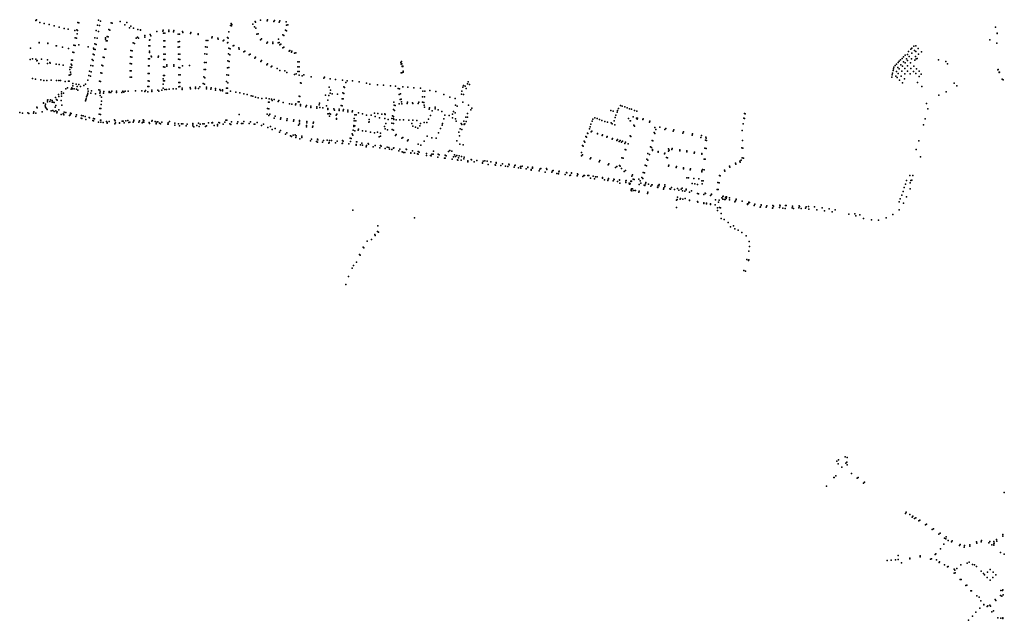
# Model space of a CAD drawing. Extents: x 182095 to 189837, y 316363 to 321755.
# Tile 1 of 3: x 182095 to 185965, y 317032 to 319393. Entities that reach past the tile are written whole.
import ezdxf

# ---------------------------------------------------------------- set-up
doc = ezdxf.new("R2010")
doc.units = 0

msp = doc.modelspace()

# ---------------------------------------------------------------- linework, layer by layer
at = {"layer": 'O466_KOLKEN_96_VIEW', "color": 1}
for p in [(182158.715, 319390.551), (182161.097, 319392.42), (182174.856, 319382.44), (182191.438, 319378.21), (182210.796, 319374.513), (182324.015, 319382.639), (182328.315, 319381.474), (182401.09, 319372.169), (182404.572, 319392.152), (182409.519, 319370.427), (182413.45, 319388.14), (182454.426, 319381.628), (182458.077, 319379.399), (182490.337, 319386.771), (182508.349, 319373.494), (182516.461, 319382.344), (182923.437, 319370.648), (182926.997, 319378.081), (182929.45, 319373.943), (183011.229, 319375.627), (183020.287, 319386.844), (183022.545, 319383.759), (183041.091, 319391.24), (183067.365, 319388.99), (183069.183, 319393.449), (183094.489, 319385.802), (183096.613, 319390.316), (183115.041, 319383.222), (183117.334, 319388.354), (183141.939, 319384.37), (183144.414, 319372.275), (183149.218, 319373.303), (182230.768, 319369.612), (182250.693, 319363.504), (182270.598, 319358.55), (182286.124, 319355.774), (182311.718, 319351.221), (182319.426, 319353.908), (182320.965, 319338.174), (182322.422, 319350.814), (182395.918, 319350.483), (182405.134, 319347.467), (182445.326, 319354.451), (182449.068, 319352.376), (182526.92, 319361.54), (182532.554, 319367.409), (182542.604, 319359.74), (182559.478, 319354.577), (182559.701, 319354.578), (182570.097, 319352.764), (182570.285, 319352.911), (182607.863, 319334.624), (182634.724, 319347.434), (182657.719, 319348.074), (182658.93, 319352.332), (182660.361, 319340.219), (182665.838, 319340.06), (182681.149, 319347.259), (182681.688, 319351.618), (182700.048, 319346.061), (182701.666, 319350.353), (182718.358, 319336.293), (182723.363, 319336.319), (182735.491, 319347.345), (182736.914, 319342.552), (182766.294, 319338.778), (182767.218, 319343.213), (182796.895, 319335.124), (182796.959, 319337.982), (182916.957, 319345.083), (182927.487, 319368.958), (183017.708, 319364.914), (183023.228, 319360.043), (183027.321, 319336.518), (183032.158, 319337.606), (183129.252, 319333.871), (183139.573, 319352.024), (183143.199, 319349.61), (185930.076, 319363.906), (185936.633, 319338.901), (185936.682, 319339.968), (182172.246, 319303.701), (182172.254, 319302.536), (182205.879, 319300.168), (182206.263, 319301.447), (182308.69, 319293.78), (182313.573, 319322.751), (182318.289, 319320.587), (182327.537, 319294.006), (182390.26, 319297.953), (182390.972, 319321.828), (182395.753, 319295.78), (182400.256, 319320.147), (182431.876, 319317.312), (182433.18, 319321.583), (182435.5, 319310.713), (182438.442, 319327.141), (182439.391, 319309.825), (182442.413, 319326.174), (182541.748, 319301.857), (182546.674, 319299.589), (182552.834, 319320.258), (182558.16, 319324.922), (182561.666, 319320.491), (182586.632, 319330.731), (182586.661, 319325.313), (182605.845, 319312.645), (182606.994, 319314.395), (182610.394, 319330.599), (182661.373, 319309.995), (182666.217, 319310.482), (182718.423, 319306.629), (182723.707, 319307.411), (182827.833, 319311.927), (182834.756, 319311.967), (182850.381, 319321.892), (182852.061, 319325.634), (182873.736, 319321.037), (182874.772, 319316.48), (182894.955, 319310.177), (182897.824, 319313.528), (182911.445, 319302.813), (182912.543, 319323.402), (182913.648, 319303.753), (182915.164, 319320.518), (183041.548, 319314.236), (183045.867, 319317.953), (183066.159, 319300.683), (183068.911, 319305.651), (183089.648, 319305.34), (183089.794, 319300.129), (183110.772, 319302.763), (183112.669, 319316.44), (183115.59, 319304.109), (183117.21, 319294.92), (183121.883, 319296.816), (183132.953, 319330.887), (185907.23, 319314.798), (185935.168, 319301.392), (182138.212, 319282.03), (182239.189, 319290.666), (182239.496, 319290.463), (182263.917, 319285.751), (182286.854, 319280.554), (182303.993, 319265.586), (182308.411, 319264.946), (182312.888, 319292.058), (182364.879, 319286.79), (182383.643, 319258.277), (182385.081, 319281.46), (182386.486, 319277.668), (182388.479, 319255.69), (182391.94, 319275.694), (182429.383, 319277.956), (182433.331, 319277.42), (182531.9, 319271.713), (182537.088, 319271.482), (182602.414, 319291.095), (182604.798, 319269.119), (182605.844, 319264.357), (182606.605, 319290.64), (182661.402, 319287.017), (182662.219, 319257.922), (182666.123, 319286.948), (182666.658, 319257.757), (182718.534, 319286.006), (182719.159, 319257.757), (182723.916, 319286.223), (182724.447, 319257.597), (182823.396, 319259.355), (182825.705, 319286.489), (182830.414, 319258.151), (182832.641, 319284.827), (182915.988, 319259.059), (182916.568, 319281.707), (182920.552, 319255.675), (182922.33, 319278.323), (182933.773, 319290.971), (182937.437, 319292.437), (182957.096, 319282.922), (182957.571, 319278.176), (182976.123, 319266.838), (182979.534, 319270.159), (182997.524, 319254.939), (183000.556, 319258.384), (183129.187, 319283.454), (183133.232, 319285.976), (183154.469, 319269.388), (183157.312, 319272.885), (183163.921, 319266.138), (183164.441, 319270.033), (183175.178, 319261.398), (183180.084, 319263.594), (185575.397, 319254.326), (185584.335, 319256.042), (185588.443, 319268.87), (185596.782, 319277.082), (185601.01, 319281.574), (185601.289, 319262.01), (185608.759, 319289.206), (185611.861, 319272.548), (185616.597, 319268.704), (185616.8, 319291.263), (185626.253, 319279.959), (185627.324, 319257.27), (185639.166, 319267.614), (182136.442, 319237.261), (182146.133, 319239.348), (182158.836, 319238.678), (182163.186, 319231.886), (182163.404, 319233.603), (182170.38, 319221.459), (182181.157, 319238.107), (182204.268, 319235.112), (182204.365, 319221.525), (182214.379, 319224.562), (182214.845, 319222.841), (182238.841, 319219.088), (182250.376, 319217.186), (182266.72, 319215.158), (182297.788, 319218.419), (182298.366, 319233.78), (182302.435, 319234.402), (182379.697, 319236.34), (182384.649, 319232.494), (182423.325, 319246.088), (182427.65, 319244.904), (182530.115, 319220.902), (182530.324, 319247.825), (182535.305, 319220.446), (182535.582, 319245.553), (182601.799, 319239.952), (182605.413, 319239.68), (182612.125, 319250.359), (182612.744, 319246.914), (182639.606, 319246.428), (182640.326, 319250.603), (182661.774, 319237.588), (182666.179, 319237.148), (182673.963, 319216.172), (182700.78, 319216.316), (182719.832, 319237.89), (182725.027, 319237.542), (182821.978, 319224.786), (182827.623, 319224.815), (182913.381, 319231.36), (182918.741, 319229.631), (183019.066, 319242.431), (183021.685, 319246.377), (183042.724, 319229.171), (183045.393, 319233.025), (183066.113, 319216.043), (183068.875, 319219.712), (183188.362, 319227.983), (183193.383, 319228.382), (183593.571, 319225.478), (183594.901, 319217.987), (183596.2, 319228.696), (183597.16, 319219.512), (185540.649, 319218.867), (185546.852, 319224.931), (185551.204, 319230.005), (185557.001, 319235.802), (185557.534, 319215.774), (185562.591, 319241.114), (185568.293, 319246.894), (185568.579, 319227.195), (185574.647, 319223.181), (185580.233, 319239.263), (185584.796, 319233.393), (185590.899, 319249.054), (185595.785, 319223.573), (185600.327, 319239.887), (185612.913, 319234.844), (185615.293, 319248.9), (185617.587, 319239.331), (185622.749, 319241.272), (185705.689, 319235.535), (185734.196, 319229.625), (185741.899, 319220.117), (182292.883, 319198.187), (182293.809, 319176.569), (182293.85, 319206.906), (182294.607, 319187.494), (182296.341, 319179.533), (182298.63, 319206.129), (182300.004, 319214.558), (182370.306, 319191.198), (182374.388, 319213.527), (182376.668, 319188.062), (182383.391, 319212.647), (182413.874, 319184.494), (182417.653, 319182.717), (182418.086, 319214.144), (182421.907, 319212.016), (182529.91, 319191.823), (182533.427, 319192.648), (182599.756, 319182.336), (182600.972, 319212.528), (182604.056, 319182.041), (182604.705, 319212.137), (182661.077, 319208.01), (182665.765, 319207.239), (182673.612, 319211.179), (182701.184, 319211.327), (182720.986, 319205.587), (182725.161, 319204.216), (182725.341, 319177.003), (182734.798, 319211.696), (182763.216, 319213.062), (182820.654, 319197.571), (182825.626, 319197.457), (182909.23, 319177.273), (182911.369, 319204.652), (182916.788, 319205.178), (183083.387, 319207.53), (183085.634, 319210.977), (183107.119, 319202.208), (183117.139, 319194.127), (183137.639, 319192.01), (183145.42, 319185.992), (183175.304, 319178.497), (183181.555, 319181.163), (183188.482, 319208.276), (183188.612, 319189.192), (183193.176, 319208.023), (183193.539, 319189.279), (183594.012, 319184.769), (183596.656, 319183.955), (183598.811, 319210.074), (183598.856, 319210.353), (183599.886, 319210.783), (183600.073, 319211.188), (183601.558, 319209.718), (183601.568, 319210.089), (183602.509, 319187.764), (183602.763, 319190.908), (185525.763, 319183.816), (185527.739, 319193.848), (185528.82, 319199.838), (185529.84, 319206.434), (185536.26, 319213.496), (185541.324, 319189.173), (185546.505, 319205.687), (185547.688, 319182.436), (185551.168, 319200.461), (185562.391, 319191.329), (185564.447, 319210.349), (185573.438, 319180.768), (185573.949, 319201.316), (185584.064, 319191.2), (185584.622, 319211.991), (185594.251, 319181.108), (185597.079, 319200.911), (185608.157, 319189.476), (185609.034, 319211.137), (185617.5, 319181.457), (185619.939, 319200.824), (185630.368, 319190.523), (185638.341, 319178.893), (185938.516, 319196.509), (185940.967, 319197.277), (185944.095, 319186.839), (185944.903, 319186.47), (185945.561, 319186.945), (182145.856, 319162.024), (182157.544, 319159.88), (182177.899, 319156.769), (182190.109, 319154.969), (182202.278, 319154.925), (182219.116, 319155.217), (182239.652, 319154.361), (182249.38, 319154.397), (182255.855, 319154.058), (182274.422, 319151.051), (182286.969, 319151.818), (182289.855, 319152.052), (182289.999, 319175.626), (182303.814, 319142.232), (182317.587, 319139.506), (182327.701, 319139.128), (182354.354, 319140.491), (182363.204, 319155.764), (182367.461, 319173.717), (182373.556, 319171.117), (182409.099, 319151.22), (182413.239, 319150.075), (182529.841, 319166.943), (182535.159, 319166.859), (182599.634, 319152.867), (182603.479, 319151.906), (182658.69, 319140.249), (182658.83, 319160.676), (182659.801, 319152.507), (182660.213, 319174.285), (182664.412, 319152.678), (182664.654, 319173.65), (182720.164, 319176.114), (182720.231, 319146.261), (182724.857, 319146.796), (182816.052, 319142.407), (182818.81, 319168.681), (182821.048, 319140.584), (182822.748, 319165.307), (182907.846, 319150.748), (182913.721, 319144.951), (182915.347, 319175.85), (183193.592, 319174.91), (183198.286, 319145.414), (183201.813, 319144.392), (183205.716, 319172.748), (183211.282, 319176.392), (183240.107, 319169.157), (183289.928, 319163.714), (183293.239, 319167.538), (183315.174, 319160.962), (183336.898, 319158.395), (183363.733, 319155.387), (183376.596, 319146.962), (183381.814, 319153.636), (183402.917, 319152.526), (183428.755, 319149.074), (183458.51, 319143.768), (183471.354, 319140.424), (183855.668, 319140.745), (183858.146, 319148.717), (183863.292, 319138.825), (185522.484, 319168.126), (185524.168, 319176.171), (185538.155, 319171.737), (185543.685, 319166.302), (185552.72, 319155.912), (185558.987, 319171.747), (185565.11, 319145.161), (185572.049, 319160.777), (185623.717, 319146.859), (185629.798, 319169.801), (185767.917, 319143.691), (185956.096, 319159.843), (185960.586, 319156.402), (182247.982, 319099.285), (182259.241, 319102.568), (182259.906, 319110.157), (182267.508, 319104.336), (182276.395, 319121.299), (182283.016, 319124.908), (182297.291, 319119.738), (182299.653, 319125.5), (182302.407, 319122.192), (182304.38, 319133.237), (182309.639, 319121.157), (182318.498, 319119.705), (182321.17, 319130.992), (182323.509, 319116.914), (182334.375, 319130.631), (182347.239, 319134.612), (182361.767, 319099.254), (182362.615, 319121.252), (182362.768, 319105.199), (182364.77, 319113.014), (182375.482, 319105.197), (182377.464, 319113.208), (182393.309, 319101.966), (182406.018, 319117.405), (182409.651, 319116.197), (182410.071, 319104.012), (182411.761, 319110.189), (182424.758, 319104.713), (182426.086, 319111.066), (182446.412, 319106.654), (182446.673, 319110.799), (182453.303, 319107.161), (182457.527, 319111.893), (182475.92, 319112.068), (182476.153, 319107.472), (182496.642, 319107.769), (182500.348, 319112.291), (182504.478, 319107.999), (182509.174, 319112.827), (182521.263, 319112.515), (182550.441, 319113.149), (182575.362, 319113.985), (182587.088, 319110.89), (182590.178, 319114.495), (182598.989, 319110.388), (182599.258, 319131.413), (182602.876, 319130.471), (182602.991, 319131.029), (182614.563, 319111.508), (182614.633, 319116.123), (182638.523, 319115.789), (182642.512, 319111.846), (182653.903, 319116.84), (182658.99, 319124.506), (182666.241, 319118.875), (182672.596, 319119.165), (182682.319, 319119.782), (182697.798, 319120.995), (182709.943, 319121.467), (182720.22, 319129.96), (182724.283, 319130.179), (182733.383, 319123.73), (182733.598, 319118.834), (182765.758, 319126.258), (182766.255, 319121.741), (182786.169, 319123.543), (182786.334, 319128.065), (182797.502, 319123.416), (182803.153, 319129.55), (182829.238, 319121.892), (182829.59, 319127.872), (182846.807, 319120.857), (182847.443, 319125.381), (182864.392, 319116.903), (182865.209, 319122.934), (182881.28, 319119.537), (182884.046, 319114.466), (182891.984, 319113.379), (182892.53, 319117.149), (182907.138, 319105.079), (182907.882, 319124.484), (182911.671, 319104.916), (182912.32, 319124.508), (182924.096, 319112.329), (182944.987, 319108.11), (182960.281, 319105.498), (182975.613, 319102.343), (182989.698, 319099.594), (183311.925, 319127.536), (183315.427, 319104.28), (183316.715, 319115.858), (183323.545, 319102.488), (183344.841, 319100.312), (183365.603, 319105.279), (183368.695, 319129.997), (183369.28, 319103.554), (183371.983, 319127.323), (183500.839, 319137.105), (183525.281, 319135.517), (183552.681, 319133.44), (183572.721, 319131.92), (183583.09, 319122.296), (183586.608, 319099.564), (183588.044, 319122.032), (183591.254, 319101.818), (183601.101, 319129.485), (183621.222, 319127.72), (183644.739, 319125.815), (183670.876, 319123.825), (183680.094, 319111.867), (183687.758, 319112.069), (183706.893, 319115.219), (183730.898, 319111.585), (183761.939, 319099.327), (183831.687, 319100.528), (183832.321, 319112.306), (183836.76, 319128.272), (183839.352, 319135.356), (183839.412, 319099.104), (183845.479, 319132.399), (183850.205, 319122.565), (185640.31, 319131.11), (185735.903, 319109.626), (185777.986, 319133.768), (182188.559, 319064.979), (182189.077, 319066.031), (182196.782, 319061.556), (182204.121, 319069.883), (182204.738, 319076.931), (182205.647, 319078.547), (182213.203, 319072.12), (182216.227, 319078.784), (182222.583, 319068.979), (182222.653, 319075.638), (182225.364, 319068.798), (182230.889, 319067.359), (182236.118, 319088.062), (182239.974, 319080.258), (182242.042, 319077.318), (182249.186, 319091.447), (182258.895, 319075.292), (182259.908, 319092.392), (182354.516, 319074.239), (182355.814, 319078.861), (182356.552, 319082.161), (182357.719, 319089.906), (182359.935, 319095.182), (182411.343, 319095.637), (182415.449, 319060.437), (182416.563, 319073.062), (182416.949, 319089.074), (183004.742, 319094.214), (183011.404, 319092.596), (183021.502, 319088.543), (183031.98, 319086.357), (183047.291, 319083.803), (183064.483, 319085.24), (183072.773, 319069.157), (183075.343, 319082.732), (183076.279, 319069.371), (183084.57, 319081.326), (183088.128, 319075.833), (183094.811, 319079.824), (183111.003, 319071.625), (183113.246, 319075.97), (183131.136, 319067.968), (183155.242, 319063.108), (183164.222, 319061.556), (183180.643, 319063.247), (183189.574, 319070.642), (183192.985, 319093.376), (183194.11, 319070.008), (183196.748, 319091.408), (183272.853, 319065.44), (183297.67, 319096.515), (183306.067, 319076.555), (183310.756, 319095.932), (183362.488, 319082.716), (183366.001, 319081.774), (183565.502, 319069.242), (183586.766, 319062.65), (183589.871, 319080.266), (183594.727, 319081.036), (183595.604, 319071.1), (183597.373, 319063.232), (183618.469, 319063.476), (183619.358, 319068.971), (183639.41, 319066.728), (183639.673, 319064.111), (183661.631, 319064.034), (183663.328, 319069.05), (183678.254, 319069.577), (183678.516, 319090.01), (183683.918, 319067.586), (183685.765, 319090.05), (183785.982, 319088.914), (183806.652, 319083.96), (183836.754, 319068.658), (185658.667, 319063.743), (185707.761, 319096.997), (182095.329, 319028.324), (182105.944, 319026.581), (182127.653, 319026.977), (182131.356, 319024.283), (182150.102, 319025.606), (182150.27, 319031.498), (182159.193, 319025.606), (182163.064, 319049.031), (182163.979, 319046.312), (182183.884, 319031.458), (182195.683, 319054.322), (182196.834, 319049.361), (182198.848, 319045.532), (182200.056, 319044.034), (182203.29, 319040.51), (182218.839, 319035.658), (182225.627, 319037.106), (182230.839, 319032.406), (182234.293, 319049.745), (182234.679, 319049.946), (182236.717, 319035.07), (182237.256, 319055.562), (182241.885, 319027.28), (182243.241, 319030.747), (182249.274, 319038.995), (182260.495, 319056.873), (182265.937, 319023.839), (182267.206, 319023.514), (182270.425, 319029.797), (182276.212, 319029.218), (182294.373, 319025.786), (182297.664, 319024.802), (182408.146, 319022.068), (182409.728, 319044.208), (182413.886, 319043.759), (183069.241, 319044.844), (183073.911, 319042.661), (183077.752, 319021.907), (183179.571, 319058.341), (183198.519, 319055.264), (183198.98, 319060.146), (183219.707, 319051.407), (183222.988, 319055.945), (183238.868, 319052.924), (183238.987, 319048.498), (183262.398, 319050.257), (183263.652, 319045.149), (183272.237, 319058.394), (183274.397, 319048.787), (183286.306, 319046.78), (183300.709, 319054.959), (183305.959, 319044.628), (183306.137, 319023.222), (183306.175, 319039.732), (183307.212, 319022.739), (183313.056, 319024.843), (183329.682, 319043.577), (183332.763, 319038.163), (183341.754, 319022.636), (183350.421, 319041.187), (183350.482, 319036.114), (183359.17, 319056.445), (183362.032, 319055.015), (183366.544, 319034.602), (183368.161, 319039.836), (183384.302, 319031.34), (183385.038, 319037.246), (183401.598, 319030.84), (183402.611, 319035.46), (183427.398, 319027.215), (183442.247, 319022.965), (183489.751, 319026.198), (183503.304, 319024.569), (183518.22, 319022.204), (183530.262, 319021.897), (183530.871, 319022.701), (183563.797, 319039.884), (183566.402, 319056.787), (183568.46, 319036.793), (183571.401, 319056.762), (183684.572, 319057.802), (183685.735, 319049.52), (183703.862, 319041.902), (183705.44, 319047.143), (183715.65, 319035.029), (183727.463, 319050.163), (183728.5, 319042.935), (183739.8, 319039.308), (183754.756, 319032.799), (183796.364, 319022.295), (183800.086, 319032.11), (183806.085, 319027.825), (183808.447, 319056.831), (183814.433, 319053.998), (183854.735, 319024.184), (183859.001, 319056.827), (183868.607, 319038.521), (183872.339, 319045.496), (184417.8, 319037.104), (184427.712, 319033.699), (184442.899, 319029.482), (184445.101, 319036.338), (184448.047, 319044.511), (184456.176, 319055.645), (184463.296, 319053.703), (184472.965, 319050.29), (184481.981, 319047.132), (184492.143, 319043.278), (184499.546, 319041.257), (184511.46, 319036.864), (184520.704, 319033.488), (184943.819, 319024.485), (184945.711, 319023.906), (185664.383, 319043.465), (182258.244, 319020.668), (182268.236, 319019.071), (182291.524, 319016.839), (182293.52, 319018.812), (182316.35, 319013.516), (182318.968, 319019.988), (182336.937, 319006.099), (182337.726, 319016.56), (182339.594, 319005.317), (182344.831, 319015.689), (182352.874, 319013.027), (182354.869, 319001.671), (182368.736, 319009.477), (182370.306, 319007.151), (182382.438, 318997.163), (182385.259, 318996.196), (182385.823, 319004.521), (182389.111, 319004.26), (182404.684, 318991.161), (182412.683, 319021.245), (182413.389, 318998.216), (182413.926, 318990.301), (182414.343, 318997.943), (182423.208, 318989.794), (182435.816, 318993.588), (182438.461, 318986.354), (182438.645, 318988.954), (182447.578, 318993.246), (182468.261, 318999.859), (182469.034, 318983.48), (182470.19, 318995.773), (182470.367, 318995.648), (182471.87, 318988.461), (182487.453, 318986.913), (182487.744, 318987.432), (182497.421, 318994.718), (182501.563, 318994.833), (182505.728, 318988.178), (182512.888, 318995.278), (182520.822, 318997.416), (182524.209, 318988.761), (182528.612, 318990.992), (182540.837, 318991.091), (182543.24, 318996.13), (182543.28, 318997.298), (182543.396, 318998.965), (182563.076, 318991.177), (182565.741, 318995.932), (182576.671, 318987.888), (182578.962, 318990.386), (182580.459, 319000.016), (182582.726, 318997.562), (182583.395, 318990.171), (182603.737, 318989.425), (182605.413, 318985.946), (182614.205, 318993.911), (182615.753, 318997.327), (182627.106, 318993.277), (182631.589, 318984.475), (182632.246, 318986.461), (182636.193, 318992.437), (182638.552, 318992.244), (182644.725, 318986.084), (182648.32, 318983.438), (182654.167, 318991.028), (182678.934, 318988.529), (182683.614, 318993.116), (182704.527, 318986.147), (182718.818, 318984.552), (182730.934, 318983.974), (182736.849, 318983.668), (182775.747, 318984.982), (182797.74, 318987.23), (182804.824, 318983.279), (182815.5, 318983.522), (182820.053, 318983.6), (182837.121, 318987.717), (182850.158, 318987.815), (182852.373, 318988.522), (182852.653, 318988.65), (182877.249, 318989.061), (182880.254, 318988.282), (182901.181, 318990.471), (182904.979, 318998.13), (182905.022, 318998.837), (182909.7, 318998.109), (182909.744, 318998.768), (182921.543, 318983.83), (182927.589, 318991.86), (182949.418, 318985.507), (182952.997, 318991.905), (182957.472, 319020.412), (182966.69, 318985.972), (182967.052, 318985.841), (182972.395, 318985.777), (182976.088, 318992.787), (182996.584, 318985.332), (183002.919, 318992.064), (183016.296, 318983.33), (183027.92, 318988.897), (183067.773, 319021.454), (183074.267, 319016.629), (183095.964, 319006.938), (183098.677, 319014.183), (183119.593, 319002.898), (183121.363, 319007.781), (183144.921, 318997.678), (183146.6, 319003.07), (183171.485, 318994.282), (183172.82, 318999.648), (183194.866, 318983.557), (183195.283, 318992.503), (183195.542, 318996.616), (183223.659, 318988.573), (183223.984, 318993.695), (183248.435, 318986.044), (183249.594, 318990.519), (183313.342, 319013.972), (183316.945, 319021.615), (183338.389, 319017.91), (183340.831, 319005.359), (183340.89, 319002.665), (183410.006, 318995.946), (183410.211, 319004.897), (183412.612, 319019.976), (183415.825, 318995.346), (183418.015, 319019.814), (183458.231, 319018.344), (183467.732, 318990.802), (183468.063, 318992.551), (183468.906, 319000.509), (183477.026, 319017.789), (183492.637, 319012.224), (183508.715, 319007.793), (183529.821, 319004.65), (183531.022, 319021.007), (183534.573, 318985.558), (183543.787, 319000.923), (183558.059, 318986.988), (183558.134, 319004.593), (183560.566, 319015.556), (183563.732, 318985.833), (183564.587, 319005.658), (183564.813, 319013.265), (183565.84, 319001.554), (183575.124, 318999.138), (183589.088, 318999.693), (183603.759, 318999.277), (183624.115, 318998.895), (183636.251, 318984.995), (183639.858, 318999.107), (183640.118, 318999.068), (183656.611, 318997.774), (183670.786, 318985.333), (183684.804, 318989.065), (183695.316, 318989.402), (183701.831, 319001.806), (183709.409, 319017.312), (183756.272, 318984.881), (183761.905, 319004.02), (183766.36, 319017.795), (183783.481, 319017.261), (183796.365, 319007.525), (183808.21, 319004.349), (183810.31, 318993.931), (183830.846, 318985.852), (183840.923, 318994.983), (183844.382, 318984.543), (183848.474, 319010.522), (183849.69, 318992.804), (183855.27, 319010.302), (184344.415, 318993.947), (184347.351, 319002.386), (184354.975, 319007.23), (184364.354, 319004.406), (184373.715, 319001.196), (184383.018, 318997.728), (184394.881, 318993.738), (184405.123, 318990.514), (184419.308, 318988.479), (184423.585, 318983.981), (184431.073, 318995.609), (184435.9, 319009.436), (184438.352, 319018.123), (184488.12, 319005.121), (184494.801, 318995.29), (184495.168, 318996.406), (184505.963, 319011.037), (184518.881, 319005.978), (184521.206, 319003.041), (184522.947, 319006.797), (184543.999, 319000.817), (184545.396, 319004.216), (184570.496, 318991.081), (184571.794, 318995.138), (184938.715, 318984.038), (184941.205, 319006.247), (184943.261, 319005.662), (185654.059, 319003.152), (182677.086, 318982.478), (182678.577, 318982.353), (182705.538, 318979.276), (182723.185, 318975.531), (182723.829, 318975.926), (182749.315, 318976.355), (182754.058, 318982.614), (182775.571, 318982.637), (182776.05, 318976.333), (182779.628, 318971.943), (182790.885, 318978.011), (182800.281, 318974.195), (182825.79, 318973.564), (182829.128, 318976.401), (182859.201, 318977.657), (182872.06, 318976.169), (182872.512, 318981.788), (182895.461, 318982.655), (182925.52, 318981.849), (183018.801, 318982.561), (183045.527, 318977.223), (183052.809, 318982.581), (183070.228, 318969.102), (183080.606, 318973.203), (183087.775, 318962.414), (183099.81, 318965.722), (183116.258, 318951.886), (183119.955, 318958.14), (183145.745, 318948.175), (183191.408, 318978.145), (183221.785, 318972.861), (183222.007, 318977.517), (183246.588, 318971.126), (183246.911, 318974.65), (183402.26, 318945.047), (183406.43, 318959.479), (183408.239, 318973.899), (183408.409, 318977.384), (183411.979, 318956.844), (183412.851, 318976.655), (183425.413, 318959.019), (183426.239, 318963.45), (183442.991, 318956.479), (183455.561, 318954.571), (183473.708, 318951.657), (183490.156, 318948.64), (183501.994, 318951.785), (183512.639, 318947.069), (183528.481, 318972.959), (183530.902, 318964.126), (183540.154, 318960.65), (183558.796, 318962.298), (183564.104, 318959.489), (183640.824, 318975.472), (183650.647, 318971.428), (183659.949, 318967.415), (183667.633, 318976.47), (183741.183, 318948.903), (183748.55, 318965.994), (183755.578, 318979.095), (183820.748, 318951.044), (183826.339, 318964.355), (183832.286, 318961.182), (183833.421, 318981.44), (183842.107, 318981.63), (183842.352, 318982.544), (184326.116, 318947.657), (184328.202, 318946.111), (184333.921, 318964.127), (184337.003, 318972.692), (184340.409, 318982.612), (184341.719, 318952.268), (184343.686, 318955.503), (184366.589, 318946.592), (184433.636, 318980.418), (184509.168, 318978.331), (184511.805, 318975.176), (184588.108, 318949.743), (184591.584, 318946.098), (184591.585, 318969.164), (184595.288, 318961.172), (184610.263, 318971.218), (184630.318, 318961.467), (184634.833, 318965.962), (184663.061, 318955.243), (184666.223, 318960.135), (184701.705, 318947.641), (184703.634, 318952.97), (184739.706, 318945.134), (184935.007, 318957.777), (185647.695, 318980.137), (183139.986, 318942.951), (183159.211, 318936.306), (183164.044, 318934.462), (183170.421, 318940.133), (183177.223, 318941.172), (183180.291, 318929.73), (183182.13, 318936.484), (183196.65, 318925.257), (183203.593, 318934.917), (183204.017, 318930.43), (183237.595, 318917.007), (183242.064, 318923.225), (183262.303, 318913.953), (183265.504, 318923.261), (183265.812, 318911.545), (183266.421, 318920.56), (183284.73, 318911.908), (183288.635, 318918.401), (183302.985, 318919.236), (183310.134, 318908.168), (183311.645, 318910.477), (183312.859, 318918.72), (183320.735, 318918.312), (183336.189, 318909.631), (183342.364, 318915.54), (183362.625, 318906.792), (183363.38, 318907.705), (183363.865, 318917.92), (183366.297, 318915.34), (183393.951, 318927.672), (183394.866, 318914.609), (183398.584, 318926.662), (183404.274, 318939.502), (183419.194, 318912.701), (183420.281, 318913.43), (183440.344, 318907.811), (183464.217, 318907.001), (183508.377, 318932.448), (183513.744, 318935.115), (183571.67, 318938.537), (183574.29, 318942.225), (183596.626, 318927.111), (183600.657, 318930.561), (183619.333, 318917.071), (183622.245, 318921.06), (183685.045, 318916.455), (183696.365, 318935.875), (183714.751, 318928.524), (183732.428, 318927.846), (183813.038, 318917.78), (183823.069, 318937.232), (184313.857, 318915.897), (184315.884, 318912.235), (184319.928, 318933.809), (184322.839, 318931.286), (184365.919, 318944.084), (184384.124, 318937.882), (184385.134, 318940.294), (184402.925, 318931.477), (184403.74, 318933.646), (184423.384, 318924.386), (184424.687, 318926.11), (184441.623, 318917.925), (184445.156, 318921.838), (184451.503, 318914.288), (184454.648, 318918.464), (184459.921, 318911.518), (184463.818, 318915.533), (184473.879, 318906.519), (184476.295, 318911.353), (184494.341, 318936.343), (184496.877, 318934.077), (184580.736, 318918.057), (184584.024, 318917.833), (184737.94, 318938.928), (184772.363, 318930.274), (184775.068, 318938.237), (184790.305, 318919.764), (184791.188, 318931.82), (184792.583, 318928.319), (184794.78, 318918.822), (184935.441, 318919.14), (185628.565, 318917.304), (183388.816, 318905.1), (183417.334, 318902.79), (183418.221, 318899.763), (183434.391, 318902.089), (183441.932, 318900.758), (183457.247, 318893.329), (183458.071, 318898.214), (183465.646, 318903.594), (183483.911, 318893.775), (183491.829, 318899.382), (183510.023, 318889.655), (183510.554, 318889.174), (183512.955, 318899.035), (183515.938, 318896.233), (183531.857, 318887.124), (183539.889, 318892.659), (183546.442, 318891.654), (183549.226, 318884.495), (183557.839, 318882.964), (183564.428, 318888.193), (183565.453, 318889.611), (183585.668, 318877.853), (183588.672, 318884.137), (183598.737, 318874.126), (183604.058, 318871.377), (183608.517, 318871.714), (183614.502, 318884.671), (183614.872, 318882.969), (183632.447, 318868.895), (183632.48, 318869.937), (183639.309, 318878.059), (183647.093, 318869.296), (183660.574, 318904.085), (183661.753, 318875.405), (183664.502, 318872.416), (183671.098, 318899.8), (183693.41, 318868.035), (183721.442, 318876.841), (183780.178, 318875.23), (183786.169, 318878.565), (183793.374, 318876.636), (183824.52, 318904.369), (183838.253, 318901.257), (184302.616, 318871.073), (184307.043, 318898.597), (184310.015, 318896.28), (184474.325, 318883.624), (184477.356, 318881.307), (184486.405, 318905.496), (184564.349, 318867.986), (184573.885, 318894.096), (184577.569, 318891.483), (184581.619, 318879.354), (184582.167, 318882.559), (184603.826, 318872.444), (184604.022, 318875.433), (184631.087, 318868.635), (184644.95, 318885.274), (184645.125, 318876.149), (184647.082, 318881.014), (184658.464, 318883.374), (184659.484, 318886.771), (184689.068, 318882.138), (184689.44, 318877.943), (184716.689, 318874.009), (184717.518, 318877.687), (184745.898, 318869.092), (184746.54, 318872.298), (184775.409, 318867.498), (184787.938, 318888.524), (184792.634, 318886.88), (184933.467, 318889.792), (184937.137, 318888.056), (185617.656, 318882.606), (185617.863, 318882.818), (183659.256, 318866.326), (183660.907, 318865.255), (183694.299, 318859.97), (183710.114, 318859.169), (183712.41, 318857.644), (183714.4, 318864.942), (183719.694, 318864.713), (183738.895, 318853.547), (183740.134, 318865.417), (183743.394, 318861.914), (183765.27, 318848.947), (183767.031, 318861.251), (183767.421, 318848.548), (183770.958, 318857.785), (183795.185, 318844.79), (183799.709, 318853.867), (183803.683, 318861.666), (183807.937, 318855.677), (183813.325, 318860.025), (183815.626, 318842.942), (183817.585, 318840.95), (183820.291, 318850.05), (183822.4, 318858.381), (183830.293, 318841.711), (183832.047, 318855.609), (183840.733, 318846.643), (183842.257, 318853.594), (183855.945, 318834.446), (183856.398, 318838.13), (183869.478, 318843.747), (183870.223, 318842.73), (183881.696, 318834.724), (183891.185, 318840.083), (183913.742, 318830.03), (183914.088, 318830.477), (183917.056, 318837.018), (183922.917, 318838.258), (183932.523, 318837.775), (183946.541, 318834.054), (183968.336, 318829.634), (183968.375, 318831.544), (184303.271, 318857.668), (184306.415, 318862.142), (184337.301, 318846.702), (184339.505, 318850.917), (184371.906, 318834.83), (184374.61, 318839.779), (184462.22, 318850.087), (184466.183, 318848.459), (184559.5, 318845.618), (184563.631, 318841.802), (184569.652, 318864.071), (184629.309, 318865.541), (184636.749, 318851.121), (184640.579, 318850.646), (184775.388, 318864.459), (184784.5, 318845.747), (184788.531, 318845.228), (184908.372, 318829.237), (184925.023, 318837.735), (184926.357, 318832.789), (184930.509, 318841.195), (184935.044, 318850.233), (184939.748, 318848.981), (185635.357, 318854.903), (183936.951, 318824.206), (183964.463, 318823.439), (183965.179, 318821.606), (183986.332, 318820.777), (183992.39, 318826.507), (184004.976, 318817.029), (184014.168, 318816.948), (184017.31, 318825.401), (184018.748, 318822.796), (184038.244, 318813.768), (184041.052, 318819.659), (184042.491, 318821.948), (184055.512, 318810.504), (184062.767, 318816.851), (184064.085, 318810.167), (184069.56, 318817.24), (184085.918, 318807.214), (184091.891, 318813.792), (184092.702, 318812.809), (184105.099, 318801.944), (184105.451, 318804.187), (184109.93, 318813.079), (184110.852, 318810.392), (184137.185, 318799.878), (184139.671, 318806.218), (184143.867, 318807.906), (184160.302, 318793.947), (184166.024, 318807.865), (184166.695, 318804.938), (184186.386, 318793.518), (184189.202, 318799.416), (184191.367, 318800.317), (184214.195, 318795.831), (184215.536, 318797.782), (184244.247, 318792.885), (184245.466, 318791.035), (184263.648, 318790.197), (184263.866, 318791.087), (184407.523, 318822.958), (184411.007, 318827.249), (184436.3, 318812.354), (184442.159, 318816.134), (184451.766, 318820.486), (184455.118, 318817.872), (184459.702, 318808.091), (184470.99, 318796.027), (184475.626, 318800.119), (184545.647, 318793.285), (184550.624, 318791.331), (184553.404, 318821.81), (184557.87, 318818.799), (184645.556, 318817.963), (184646.273, 318821.88), (184675.22, 318812.352), (184676.205, 318816.217), (184703.968, 318806.881), (184704.31, 318810.961), (184730.319, 318803.075), (184731.149, 318806.659), (184775.408, 318795.519), (184775.862, 318798.724), (184778.753, 318805.05), (184785.372, 318803.582), (184864.969, 318801.844), (184866.361, 318798.49), (184884.855, 318817.065), (184886.624, 318813.872), (184909.051, 318825.832), (184205.737, 318789.311), (184212.557, 318787.142), (184238.559, 318785.492), (184256.731, 318780.609), (184259.691, 318782.641), (184285.596, 318779.639), (184287.029, 318787.564), (184288.559, 318784.848), (184307.763, 318776.409), (184312.431, 318780.66), (184314.72, 318780.394), (184327.369, 318781.375), (184331.815, 318781.089), (184338.378, 318770.224), (184348.838, 318778.294), (184353.547, 318767.247), (184354.354, 318767.809), (184357.975, 318775.342), (184364.004, 318775.781), (184386.154, 318771.067), (184386.217, 318772.519), (184393.525, 318764.272), (184406.422, 318760.725), (184407.106, 318762.287), (184408.603, 318769.1), (184408.81, 318768.046), (184427.24, 318760.625), (184430.673, 318765.87), (184430.982, 318765.335), (184444.192, 318757.791), (184452.391, 318762.566), (184452.855, 318763.683), (184454.088, 318751.283), (184476.797, 318753.157), (184477.51, 318759.759), (184478.936, 318761.405), (184497.004, 318757.961), (184497.305, 318758.818), (184500.104, 318758.353), (184501.394, 318778.423), (184503.287, 318783.646), (184505.914, 318766.042), (184510.117, 318765.788), (184528.139, 318766.541), (184533.943, 318759.359), (184535.796, 318751.048), (184540.799, 318772.919), (184544.625, 318768.79), (184556.275, 318753.058), (184717.471, 318771.899), (184723.15, 318771.727), (184744.731, 318769.696), (184763.785, 318768.381), (184775.99, 318760.204), (184780.713, 318760.043), (184839.479, 318753.408), (184843.911, 318752.081), (184845.018, 318781.218), (184848.609, 318779.309), (185580.384, 318761.525), (185593.381, 318780.992), (185595.188, 318751.647), (185597.923, 318761.046), (185600.875, 318762.231), (185605.127, 318781.261), (184490.899, 318750.287), (184492.16, 318747.031), (184494.512, 318748.017), (184498.522, 318722.22), (184498.55, 318721.739), (184498.607, 318722.617), (184498.624, 318723.183), (184498.728, 318724.227), (184499.423, 318729.036), (184501.302, 318720.572), (184503.745, 318728.557), (184508.678, 318721.636), (184514.734, 318721.796), (184528.863, 318715.631), (184529.65, 318719.888), (184530.337, 318745.546), (184549.877, 318743.045), (184551.743, 318741.106), (184554.18, 318748.017), (184563.249, 318715.184), (184566.123, 318746.845), (184575.038, 318739.516), (184580.069, 318744.2), (184581.43, 318743.876), (184602.094, 318734.87), (184602.322, 318735.449), (184602.792, 318734.33), (184604.824, 318741.152), (184606.665, 318739.996), (184607.922, 318746.125), (184625.079, 318726.895), (184626.025, 318732.223), (184630.282, 318737.241), (184630.84, 318744.18), (184650.269, 318729.086), (184653.398, 318727.36), (184656.765, 318733.666), (184669.052, 318726.018), (184680.401, 318729.718), (184685.99, 318723.543), (184695.299, 318727.191), (184698.105, 318731.296), (184700.11, 318721.231), (184708.554, 318719.854), (184714.058, 318723.944), (184714.435, 318727.087), (184727.753, 318715.939), (184735.57, 318720.082), (184737.338, 318749.687), (184748.227, 318748.059), (184759.012, 318746.006), (184777.474, 318747.731), (184836.865, 318726.53), (184840.706, 318725.77), (185566.665, 318718.119), (185571.109, 318733.215), (185575.941, 318746.429), (185595.115, 318727.914), (184562.503, 318710.592), (184676.301, 318683.806), (184679.525, 318686.643), (184679.902, 318696.141), (184690.653, 318687.821), (184691.589, 318690.738), (184701.835, 318688.443), (184710.918, 318690.571), (184728.101, 318684.085), (184728.143, 318683.309), (184758.712, 318678.088), (184759.498, 318710.579), (184759.967, 318675.887), (184763.148, 318708.69), (184784.215, 318706.305), (184784.251, 318673.932), (184789.404, 318711.866), (184790.727, 318710.275), (184809.507, 318701.969), (184813.945, 318706.093), (184814.514, 318707.077), (184829.724, 318684.843), (184841.402, 318676.637), (184843.917, 318683.588), (184853.91, 318693.102), (184857.904, 318688.397), (184858.633, 318698.082), (184860.236, 318699.63), (184864.638, 318686.599), (184867.286, 318686.215), (184869.489, 318695.708), (184871.263, 318689.959), (184872.382, 318695.304), (184872.77, 318697.196), (184884.041, 318692.626), (184884.306, 318685.194), (184905.68, 318677.029), (184908.598, 318681.105), (184911.247, 318686.054), (184911.516, 318688.171), (184935.085, 318679.926), (184960.213, 318673.58), (184961.082, 318675.66), (184962.845, 318674.505), (185551.419, 318677.341), (185555.881, 318689.423), (185562.215, 318704.154), (185580.816, 318697.345), (183404.852, 318645.25), (184676.463, 318655.605), (184783.74, 318670.892), (184793.932, 318669.95), (184794.215, 318671.782), (184810.1, 318666.33), (184810.461, 318669.21), (184827.735, 318665.152), (184827.858, 318666.267), (184837.724, 318642.704), (184837.969, 318653.368), (184845.389, 318654.93), (184848.843, 318654.227), (184954.769, 318669.264), (184954.945, 318667.117), (184956.74, 318667.892), (184981.118, 318662.985), (184984.256, 318668.309), (185005.728, 318656.935), (185007.046, 318658.389), (185009.032, 318666.245), (185009.149, 318664.057), (185028.561, 318656.253), (185031.475, 318661.72), (185053.198, 318652.079), (185054.965, 318662.899), (185054.981, 318653.642), (185057.735, 318660.746), (185080.945, 318655.133), (185082.409, 318663.815), (185083.541, 318661.228), (185094.049, 318652.112), (185102.807, 318651.739), (185104.816, 318663.501), (185107.472, 318662.907), (185131.065, 318654.311), (185131.875, 318659.992), (185135.588, 318651.652), (185157.593, 318653.949), (185158.884, 318661.483), (185159.462, 318659.444), (185166.022, 318650.882), (185183.417, 318652.821), (185185.418, 318658.078), (185195.407, 318659.456), (185196.821, 318648.834), (185218.905, 318657.697), (185228.092, 318645.775), (185249.101, 318654.042), (185258.019, 318642.005), (185275.986, 318650.174), (185288.702, 318637.623), (185300.349, 318646.239), (185550.957, 318646.4), (185568.423, 318671.649), (183646.474, 318613.874), (184851.567, 318631.823), (184852.27, 318611.894), (184864.201, 318608.534), (185353.032, 318628.599), (185377.2, 318630.631), (185380.825, 318622.364), (185396.343, 318626.553), (185410.919, 318612.475), (185442.463, 318607.211), (185470.771, 318604.799), (185500.704, 318614.432), (185526.904, 318627.047), (183501.174, 318561.451), (183502.846, 318583.427), (183505.568, 318558.412), (184878.853, 318595.695), (184888.891, 318578.618), (184900.318, 318583.36), (184905.405, 318570.853), (184918.667, 318566.166), (184933.392, 318557.465), (183460.674, 318522.641), (183477.383, 318529.839), (183491.251, 318549.4), (183492.405, 318544.898), (184950.817, 318543.455), (184962.166, 318521.141), (183444.608, 318498.819), (183447.976, 318496.981), (184960.771, 318483.05), (184963.234, 318501.254), (183430.232, 318470.756), (183433.897, 318468.389), (184952.206, 318450.216), (184958.913, 318446.826), (184961.189, 318449.472), (183402.507, 318416.274), (183407.034, 318427.245), (183419.095, 318440.656), (184940.741, 318407.352), (184947.467, 318404.891), (183387.109, 318383.281), (183377.064, 318352.387), (185339.082, 317675.194), (185347.601, 317672.108), (185306.855, 317657.797), (185312.106, 317647.165), (185313.408, 317663.492), (185325.966, 317633.918), (185341.461, 317649.692), (185346.046, 317654.539), (185346.546, 317643.773), (185295.228, 317593.293), (185295.8, 317593.728), (185302.603, 317600.479), (185302.862, 317600.778), (185364.371, 317608.906), (185385.872, 317591.4), (185389.872, 317594.315), (185266.182, 317559.042), (185411.325, 317571.471), (185414.762, 317575.158), (185964.603, 317535.231), (185576.886, 317452.665), (185579.069, 317456.942), (185592.993, 317448.65), (185602.392, 317437.393), (185604.987, 317441.672), (185616.658, 317435.269), (185611.662, 317432.401), (185628.432, 317423.695), (185632.558, 317426.591), (185654.573, 317407.551), (185658.383, 317410.876), (185680.701, 317388.98), (185685.727, 317392.272), (185707.809, 317370.713), (185712.805, 317375.524), (185735.504, 317360.289), (185958.966, 317369.564), (185959.437, 317363.002), (185727.554, 317331.077), (185730.131, 317355.92), (185734.555, 317352.551), (185743.793, 317346.618), (185757.731, 317340.375), (185760.218, 317344.395), (185788.667, 317325.819), (185791.115, 317330.747), (185807.158, 317319.908), (185808.364, 317326.049), (185829.028, 317329.568), (185829.39, 317323.801), (185854.909, 317340.492), (185856.496, 317335.574), (185873.805, 317340.479), (185874.773, 317345.73), (185904.138, 317337.08), (185907.234, 317341.568), (185916.23, 317329.109), (185922.797, 317332.537), (185923.561, 317328.337), (185923.702, 317341.998), (185924.69, 317336.129), (185933.647, 317349.737), (185935.279, 317343.593), (185547.228, 317287.168), (185633.802, 317282.364), (185634.489, 317285.405), (185693.05, 317291.082), (185696.024, 317293.894), (185713.586, 317313.634), (185949.455, 317299.136), (185964.479, 317291.773), (185504.731, 317267.58), (185520.362, 317268.859), (185536.369, 317269.77), (185547.935, 317271.304), (185559.958, 317258.822), (185593.112, 317276.611), (185593.366, 317273.39), (185674.788, 317272.15), (185678.824, 317273.991), (185698.24, 317270.751), (185708.073, 317259.477), (185709.395, 317262.376), (185729.164, 317250.558), (185741.762, 317242.377), (185744.5, 317243.547), (185793.107, 317250.88), (185793.511, 317250.16), (185819.294, 317256.971), (185826.682, 317260.782), (185839.166, 317251.951), (185847.225, 317250.779), (185854.722, 317244.04), (185767.47, 317232.909), (185767.522, 317217.837), (185770.213, 317229.252), (185770.884, 317219.541), (185777.494, 317236.695), (185874.019, 317224.959), (185882.779, 317216.914), (185887.04, 317210.561), (185899.148, 317221.833), (185909.312, 317231.722), (185921.003, 317222.223), (185930.916, 317211.673), (185790.733, 317192.293), (185794.849, 317192.636), (185813.998, 317168.792), (185817.337, 317170.018), (185897.644, 317200.333), (185908.869, 317190.049), (185919.465, 317200.775), (185833.299, 317147.714), (185835.911, 317148.286), (185856.319, 317128.124), (185949.455, 317129.385), (185951.558, 317148.96), (185954.891, 317127.395), (185958.114, 317150), (185959.066, 317151.584), (185959.582, 317131.986), (185865.304, 317123.874), (185872.057, 317109.505), (185884.157, 317092.728), (185884.671, 317094.581), (185896.866, 317087.088), (185900.046, 317089.574), (185907.924, 317091.438), (185910.542, 317087.521), (185928.829, 317113.705), (185931.364, 317109.715), (185852.8, 317065.001), (185868.857, 317079.506), (185915.448, 317066.172), (185921.935, 317068.976), (185823.329, 317032.358), (185839.705, 317048.218), (185939.128, 317042.435), (185950.33, 317040.181), (185958.654, 317042.685), (185959.411, 317039.593)]:
    msp.add_point(p, dxfattribs=at)

doc.saveas('drawing.dxf')
